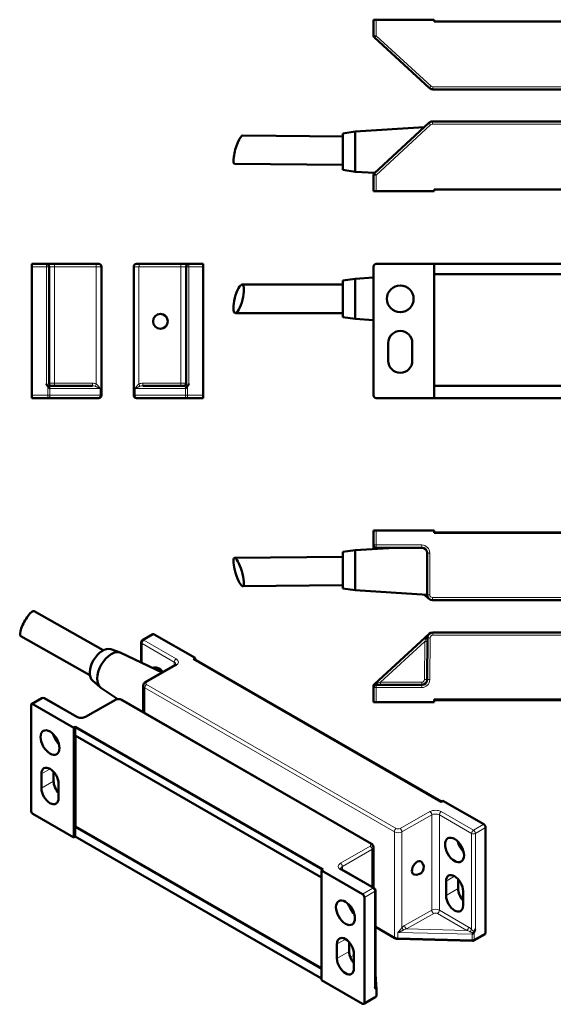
# Model space of a CAD drawing. Header units: millimetres. Extents: x 16 to 407, y 41 to 279.
# Tile 3 of 4: x 208 to 307, y 95 to 279. Entities that reach past the tile are written whole.
import ezdxf

# ---------------------------------------------------------------- set-up
doc = ezdxf.new("R2010")
doc.units = ezdxf.units.MM
doc.layers.add('Arêtes tangentes visibles(ISO)', color=7, linetype='Continuous', lineweight=18)
doc.layers.add('Arêtes visibles(ISO)', color=7, linetype='Continuous', lineweight=50)

msp = doc.modelspace()

# ---------------------------------------------------------------- linework, layer by layer
at = {"layer": 'Arêtes tangentes visibles(ISO)'}
for p, q in [((274.18, 275.55), (274.18, 278.53)), ((274.18, 275.55), (273.68, 275.55)), ((274.18, 275.55), (273.84, 275.18)), ((284.43, 266.16), (274.18, 275.55)), ((284.09, 265.8), (284.43, 266.16)), ((350.67, 266.03), (284.77, 266.03)), ((284.77, 266.03), (284.77, 265.53)), ((284.35, 258.9), (284.01, 259.27)), ((284.69, 259.03), (284.69, 259.53)), ((284.69, 259.03), (350.59, 259.03)), ((274.18, 249.51), (284.35, 258.9)), ((273.84, 249.88), (274.18, 249.51)), ((273.68, 249.51), (274.18, 249.51)), ((274.18, 246.53), (274.18, 249.51)), ((209.91, 232.46), (212.61, 232.46)), ((212.61, 232.96), (212.61, 232.46)), ((212.61, 232.46), (212.61, 210.6)), ((212.61, 232.46), (213.11, 232.46)), ((213.11, 232.46), (214.11, 232.46)), ((214.11, 232.46), (214.11, 232.96)), ((214.11, 232.46), (221.91, 232.46)), ((214.11, 232.46), (214.11, 210.72)), ((221.91, 232.46), (221.91, 232.96)), ((221.91, 210.57), (221.91, 232.46)), ((222.91, 232.46), (221.91, 232.46)), ((229.9, 232.46), (228.91, 232.46)), ((229.9, 232.46), (229.9, 210.57)), ((229.9, 232.46), (237.72, 232.46)), ((237.72, 232.46), (237.72, 210.72)), ((237.72, 232.46), (238.71, 232.46)), ((239.21, 232.46), (238.71, 232.46)), ((239.21, 232.46), (239.21, 232.96)), ((239.21, 210.6), (239.21, 232.46)), ((239.21, 232.46), (241.91, 232.46)), ((212.9, 210.1), (212.9, 208.46)), ((214.11, 210.72), (213.11, 210.72)), ((213.26, 209.72), (222.65, 209.72)), ((213.26, 208.46), (213.26, 209.72)), ((214.11, 210.22), (214.11, 210.72)), ((221.21, 210.72), (214.11, 210.72)), ((221.21, 210.22), (221.21, 210.72)), ((221.72, 210.14), (221.91, 210.57)), ((222.65, 208.46), (222.65, 209.72)), ((229.18, 209.72), (238.57, 209.72)), ((229.18, 209.72), (229.18, 208.46)), ((237.72, 210.72), (230.62, 210.72)), ((238.71, 210.72), (237.72, 210.72)), ((238.57, 209.72), (238.57, 208.46)), ((238.93, 208.46), (238.93, 210.11)), ((212.9, 208.46), (209.91, 208.46)), ((213.26, 208.46), (212.9, 208.46)), ((212.9, 208.46), (212.9, 207.96)), ((222.65, 208.46), (213.26, 208.46)), ((222.65, 208.46), (222.91, 208.46)), ((228.91, 208.46), (229.18, 208.46)), ((238.57, 208.46), (229.18, 208.46)), ((238.93, 208.46), (238.57, 208.46)), ((241.91, 208.46), (238.93, 208.46)), ((238.93, 207.96), (238.93, 208.46)), ((274.18, 180.54), (274.18, 183.24)), ((274.18, 180.54), (273.68, 180.54)), ((282.69, 180.54), (274.18, 180.54)), ((274.18, 180.54), (274.18, 180.04)), ((274.96, 180.04), (274.96, 179.88)), ((282.69, 180.04), (282.69, 180.54)), ((283.69, 179.04), (284.19, 179.04)), ((284.19, 171.24), (284.19, 179.04)), ((283.69, 171.24), (284.19, 171.24)), ((350.59, 170.74), (284.69, 170.74)), ((284.69, 170.24), (284.69, 170.74)), ((230.83, 162.76), (232.74, 163.86)), ((284.77, 163.74), (284.77, 164.24)), ((284.77, 163.74), (350.67, 163.74)), ((230.48, 162.15), (236.49, 158.69)), ((230.48, 158.53), (230.48, 162.15)), ((236.85, 159.3), (230.83, 162.76)), ((274.96, 154.94), (283.26, 162.54)), ((283.26, 162.54), (283.19, 155.43)), ((283.26, 162.54), (283.44, 163.06)), ((283.76, 162.53), (283.26, 162.54)), ((284.27, 163.24), (283.77, 163.25)), ((284.19, 155.42), (284.27, 163.24)), ((231.33, 154.9), (236.85, 158.08)), ((236.49, 158.69), (236.49, 158.04)), ((277.93, 127.66), (231.33, 154.49)), ((274.18, 154.44), (274.18, 153.94)), ((274.36, 154.74), (274.96, 154.94)), ((274.96, 154.44), (274.96, 154.94)), ((282.69, 154.94), (274.96, 154.94)), ((282.69, 154.44), (282.69, 154.94)), ((282.69, 153.94), (282.69, 154.44)), ((283.69, 155.43), (283.19, 155.43)), ((284.19, 155.42), (283.69, 155.43)), ((230.98, 153.88), (277.58, 127.05)), ((230.98, 149.16), (230.98, 153.88)), ((273.68, 153.94), (274.18, 153.94)), ((274.18, 153.94), (282.69, 153.94)), ((274.18, 151.24), (274.18, 153.94)), ((210.11, 150.83), (212.02, 151.93)), ((212.02, 151.93), (218.04, 148.47)), ((220.15, 148.46), (225.73, 151.61)), ((226.44, 151.61), (273.04, 124.78)), ((213.3, 138.78), (211.7, 137.86)), ((213.96, 136.46), (211.7, 135.16)), ((284.22, 130.81), (278.63, 127.66)), ((292.35, 127.34), (286.33, 130.8)), ((278.98, 127.04), (284.57, 130.19)), ((284.57, 130.19), (284.57, 112.42)), ((285.98, 130.19), (285.98, 112.41)), ((285.98, 130.19), (291.99, 126.73)), ((277.58, 127.05), (277.58, 107.43)), ((278.98, 127.04), (278.98, 109.14)), ((294.26, 128.44), (292.35, 127.34)), ((292.7, 126.73), (294.61, 127.82)), ((291.99, 126.73), (291.99, 108.82)), ((292.7, 108.85), (292.7, 126.73)), ((273.04, 124.37), (267.52, 121.19)), ((267.87, 120.58), (273.39, 123.76)), ((273.39, 116.76), (273.39, 123.76)), ((267.52, 119.97), (273.54, 116.51)), ((267.87, 120.58), (267.87, 119.94)), ((287.22, 117.82), (288.82, 118.74)), ((273.54, 116.51), (271.63, 115.41)), ((271.98, 114.79), (273.89, 115.89)), ((273.89, 115.89), (273.89, 98.02)), ((287.22, 115.13), (289.48, 116.43)), ((284.57, 112.42), (279.5, 109.55)), ((291.44, 109.27), (285.98, 112.41)), ((279.85, 108.94), (284.92, 111.8)), ((285.62, 111.8), (291.08, 108.65)), ((277.58, 107.43), (274.04, 109.46)), ((291.08, 108.65), (279.85, 108.94)), ((268.45, 107.02), (266.86, 106.1)), ((278.24, 108.28), (292.13, 107.93)), ((278.24, 108.28), (278.24, 107.26)), ((292.13, 106.91), (278.24, 107.26)), ((292.13, 107.93), (292.13, 106.91)), ((292.5, 106.99), (292.5, 108.33)), ((294.61, 108.2), (292.5, 106.99)), ((269.12, 104.7), (266.86, 103.4)), ((270.04, 104.05), (269.34, 103.64)), ((269.66, 103.01), (270.04, 103.23)), ((274.09, 97.73), (274.09, 96.39)), ((274.09, 96.39), (271.98, 95.17))]:
    msp.add_line(p, q, dxfattribs=at)
at = {"layer": 'Arêtes tangentes visibles(ISO)', "flags": 128}
for points in [[(213.11, 210.57), (213.11, 210.54), (213.11, 210.51), (213.11, 210.48), (213.1, 210.45), (213.09, 210.43), (213.08, 210.4), (213.07, 210.38), (213.05, 210.36), (213.03, 210.34), (213.01, 210.33), (212.99, 210.33), (212.97, 210.33), (212.94, 210.33), (212.92, 210.35), (212.89, 210.36), (212.86, 210.38), (212.83, 210.41), (212.8, 210.43), (212.77, 210.46), (212.74, 210.49), (212.71, 210.52), (212.68, 210.54), (212.65, 210.57), (212.61, 210.6)], [(212.98, 210.03), (213, 210.02), (213.03, 210.02), (213.05, 210.02), (213.08, 210.02), (213.1, 210.02), (213.13, 210.02), (213.15, 210.03), (213.17, 210.03), (213.2, 210.04), (213.22, 210.04), (213.24, 210.05), (213.26, 210.05), (213.27, 210.06), (213.29, 210.07), (213.31, 210.07), (213.32, 210.08), (213.34, 210.09), (213.35, 210.1), (213.37, 210.1), (213.38, 210.11), (213.39, 210.12), (213.4, 210.13), (213.41, 210.13), (213.42, 210.14)], [(221.72, 210.14), (221.77, 210.13), (221.81, 210.12), (221.85, 210.1), (221.89, 210.09), (221.93, 210.07), (221.98, 210.06), (222.02, 210.04), (222.06, 210.02), (222.1, 210), (222.14, 209.99), (222.18, 209.97), (222.22, 209.95), (222.25, 209.93), (222.29, 209.91), (222.33, 209.89), (222.37, 209.87), (222.41, 209.85), (222.44, 209.84), (222.48, 209.82), (222.51, 209.8), (222.55, 209.78), (222.58, 209.76), (222.62, 209.74), (222.65, 209.72)], [(222.65, 209.72), (222.63, 209.76), (222.6, 209.8), (222.58, 209.84), (222.56, 209.88), (222.53, 209.91), (222.5, 209.95), (222.48, 209.99), (222.45, 210.03), (222.42, 210.07), (222.39, 210.11), (222.36, 210.15), (222.33, 210.18), (222.3, 210.22), (222.27, 210.26), (222.24, 210.29), (222.2, 210.33), (222.17, 210.36), (222.14, 210.39), (222.1, 210.43), (222.06, 210.46), (222.03, 210.49), (221.99, 210.52), (221.95, 210.55), (221.91, 210.57)], [(229.9, 210.57), (229.87, 210.54), (229.83, 210.51), (229.79, 210.49), (229.76, 210.45), (229.72, 210.42), (229.69, 210.39), (229.65, 210.36), (229.62, 210.32), (229.59, 210.29), (229.55, 210.25), (229.52, 210.22), (229.49, 210.18), (229.46, 210.14), (229.43, 210.11), (229.4, 210.07), (229.38, 210.03), (229.35, 209.99), (229.32, 209.95), (229.3, 209.91), (229.27, 209.87), (229.25, 209.83), (229.22, 209.8), (229.2, 209.76), (229.18, 209.72)], [(229.18, 209.72), (229.21, 209.74), (229.24, 209.76), (229.28, 209.78), (229.31, 209.8), (229.35, 209.81), (229.38, 209.83), (229.42, 209.85), (229.46, 209.87), (229.49, 209.89), (229.53, 209.91), (229.57, 209.93), (229.61, 209.95), (229.65, 209.97), (229.69, 209.99), (229.72, 210), (229.76, 210.02), (229.8, 210.04), (229.85, 210.05), (229.89, 210.07), (229.93, 210.09), (229.97, 210.1), (230.01, 210.12), (230.05, 210.13), (230.09, 210.14)], [(238.41, 210.14), (238.42, 210.13), (238.43, 210.13), (238.44, 210.12), (238.45, 210.11), (238.46, 210.1), (238.48, 210.09), (238.49, 210.09), (238.51, 210.08), (238.52, 210.07), (238.54, 210.07), (238.56, 210.06), (238.57, 210.05), (238.59, 210.05), (238.61, 210.04), (238.63, 210.04), (238.66, 210.03), (238.68, 210.03), (238.7, 210.02), (238.73, 210.02), (238.75, 210.02), (238.78, 210.02), (238.8, 210.02), (238.83, 210.02), (238.85, 210.03)], [(239.21, 210.6), (239.18, 210.57), (239.15, 210.55), (239.12, 210.52), (239.09, 210.49), (239.06, 210.46), (239.03, 210.44), (239, 210.41), (238.97, 210.39), (238.94, 210.36), (238.91, 210.35), (238.89, 210.33), (238.86, 210.33), (238.84, 210.33), (238.82, 210.33), (238.8, 210.34), (238.78, 210.36), (238.76, 210.38), (238.75, 210.4), (238.74, 210.43), (238.73, 210.45), (238.72, 210.48), (238.72, 210.51), (238.72, 210.54), (238.71, 210.56)], [(273.69, 180.18), (273.7, 180.16), (273.72, 180.14), (273.74, 180.12), (273.76, 180.11), (273.78, 180.09), (273.79, 180.07), (273.81, 180.06), (273.83, 180.04), (273.85, 180.02), (273.87, 180.01), (273.89, 179.99), (273.91, 179.98), (273.93, 179.96), (273.95, 179.95), (273.97, 179.93), (273.99, 179.92), (274.01, 179.91), (274.03, 179.89), (274.05, 179.88), (274.07, 179.87), (274.09, 179.86), (274.1, 179.85), (274.12, 179.84), (274.14, 179.83)], [(283.42, 171.28), (283.44, 171.25), (283.46, 171.21), (283.48, 171.18), (283.49, 171.14), (283.51, 171.11), (283.54, 171.07), (283.56, 171.04), (283.58, 171), (283.6, 170.97), (283.63, 170.94), (283.65, 170.9), (283.67, 170.87), (283.7, 170.84), (283.73, 170.81), (283.75, 170.77), (283.78, 170.74), (283.81, 170.71), (283.83, 170.68), (283.86, 170.65), (283.89, 170.62), (283.92, 170.59), (283.95, 170.56), (283.98, 170.53), (284.01, 170.5)], [(284.09, 163.98), (284.06, 163.94), (284.02, 163.91), (283.99, 163.88), (283.95, 163.84), (283.92, 163.81), (283.89, 163.77), (283.86, 163.73), (283.82, 163.7), (283.79, 163.66), (283.76, 163.62), (283.73, 163.58), (283.71, 163.55), (283.68, 163.51), (283.65, 163.47), (283.63, 163.43), (283.6, 163.39), (283.58, 163.35), (283.56, 163.31), (283.53, 163.27), (283.51, 163.23), (283.49, 163.18), (283.48, 163.14), (283.46, 163.1), (283.44, 163.06)], [(274.36, 154.74), (274.33, 154.73), (274.3, 154.72), (274.28, 154.71), (274.25, 154.7), (274.22, 154.69), (274.19, 154.68), (274.17, 154.66), (274.14, 154.65), (274.11, 154.63), (274.08, 154.61), (274.05, 154.6), (274.02, 154.58), (273.99, 154.56), (273.97, 154.54), (273.94, 154.52), (273.91, 154.5), (273.88, 154.47), (273.85, 154.45), (273.82, 154.43), (273.79, 154.4), (273.77, 154.38), (273.74, 154.35), (273.71, 154.33), (273.69, 154.3)], [(278.98, 109.14), (278.96, 109.11), (278.93, 109.07), (278.9, 109.03), (278.87, 108.99), (278.84, 108.96), (278.81, 108.92), (278.78, 108.88), (278.75, 108.84), (278.72, 108.81), (278.69, 108.77), (278.66, 108.73), (278.63, 108.7), (278.6, 108.66), (278.56, 108.62), (278.53, 108.59), (278.5, 108.55), (278.47, 108.52), (278.43, 108.48), (278.4, 108.45), (278.37, 108.41), (278.34, 108.38), (278.31, 108.35), (278.27, 108.31), (278.24, 108.28)], [(278.24, 108.28), (278.29, 108.3), (278.34, 108.31), (278.39, 108.33), (278.43, 108.35), (278.48, 108.36), (278.53, 108.38), (278.58, 108.4), (278.63, 108.42), (278.68, 108.43), (278.72, 108.45), (278.77, 108.47), (278.82, 108.49), (278.86, 108.51), (278.91, 108.53), (278.96, 108.55), (279, 108.57), (279.05, 108.59), (279.09, 108.61), (279.14, 108.63), (279.18, 108.65), (279.22, 108.68), (279.26, 108.7), (279.31, 108.72), (279.35, 108.74)], [(291.65, 108.42), (291.68, 108.41), (291.7, 108.4), (291.73, 108.39), (291.76, 108.37), (291.79, 108.36), (291.82, 108.35), (291.85, 108.34), (291.88, 108.32), (291.91, 108.31), (291.94, 108.3), (291.97, 108.29), (292, 108.28), (292.04, 108.27), (292.07, 108.27), (292.11, 108.26), (292.14, 108.25), (292.18, 108.25), (292.22, 108.24), (292.25, 108.24), (292.29, 108.24), (292.33, 108.23), (292.37, 108.23), (292.4, 108.24), (292.44, 108.24)], [(292.7, 108.85), (292.68, 108.82), (292.65, 108.78), (292.63, 108.75), (292.6, 108.72), (292.57, 108.69), (292.54, 108.66), (292.51, 108.63), (292.48, 108.6), (292.45, 108.58), (292.42, 108.56), (292.38, 108.55), (292.35, 108.54), (292.32, 108.54), (292.28, 108.55), (292.25, 108.56), (292.21, 108.58), (292.18, 108.6), (292.15, 108.63), (292.12, 108.66), (292.09, 108.69), (292.07, 108.72), (292.04, 108.75), (292.02, 108.79), (291.99, 108.82)], [(274.04, 98), (274.04, 97.99), (274.04, 97.99), (274.04, 97.98), (274.03, 97.98), (274.03, 97.97), (274.03, 97.97), (274.02, 97.97), (274.02, 97.97), (274.02, 97.97), (274.01, 97.97), (274.01, 97.97), (274, 97.97), (273.99, 97.98), (273.99, 97.98), (273.98, 97.98), (273.97, 97.99), (273.96, 97.99), (273.95, 97.99), (273.94, 98), (273.93, 98), (273.92, 98.01), (273.91, 98.01), (273.9, 98.02), (273.89, 98.02)], [(274.14, 97.7), (274.14, 97.72), (274.14, 97.73), (274.14, 97.75), (274.14, 97.77), (274.14, 97.78), (274.14, 97.8), (274.14, 97.82), (274.13, 97.84), (274.13, 97.86), (274.13, 97.88), (274.12, 97.89), (274.12, 97.91), (274.11, 97.93), (274.11, 97.95), (274.1, 97.97), (274.1, 97.99), (274.09, 98.01), (274.08, 98.03), (274.08, 98.05), (274.07, 98.07), (274.06, 98.09), (274.05, 98.11), (274.05, 98.13), (274.04, 98.14)]]:
    msp.add_lwpolyline(points, dxfattribs=at)
at = {"layer": 'Arêtes tangentes visibles(ISO)'}
for centre, radius, start, end in [((284.77, 266.53), 0.5, 227.5119, 270), ((284.69, 258.53), 0.5, 90, 132.703), ((282.69, 179.04), 1.5, 0, 90), ((284.69, 171.24), 0.5, 180, 270), ((284.77, 163.24), 0.5, 90, 179.4271), ((282.69, 155.44), 0.5, 270, 359.4271), ((282.69, 155.44), 1.5, 270, 359.4271)]:
    msp.add_arc(centre, radius, start, end, dxfattribs=at)
for centre, major_axis, ratio, start_param, end_param in [((229.91, 232.46), (0, 0.5), 0.01, 0, 1.570796), ((237.73, 232.46), (0, 0.5), 0.01, 0, 1.570796), ((213.61, 210.57), (-0.5, 0), 0.921312, 0, 1.172047), ((213.61, 209.72), (0, 0.5), 0.734879, 6.283185, 6.83983), ((221.21, 209.72), (1.36, 0), 0.734879, 1.027106, 1.570796), ((221.21, 209.72), (0.993, 0), 0.503358, 1.027106, 1.570796), ((230.62, 209.72), (-1.37, 0), 0.730663, 4.712389, 5.264124), ((229.9, 210.57), (0.205, -0.456), 0.00912, 0.361904, 1.566695), ((230.62, 209.72), (-1, 0), 0.500045, 4.712389, 5.264124), ((230.62, 210.72), (0, -0.5), 0.01, 0, 1.570796), ((237.72, 210.72), (0, -0.5), 0.01, 0, 1.570796), ((238.21, 209.72), (0, -0.5), 0.737418, 2.581824, 3.141593), ((238.21, 210.56), (0.5, 0), 0.920911, 5.114717, 6.283185), ((212.9, 208.46), (0, -0.5), 0.734879, 0, 1.570796), ((222.28, 208.46), (0, -0.5), 0.734879, 0, 1.570796), ((229.55, 208.46), (0, -0.5), 0.737418, 4.712389, 6.283185), ((238.93, 208.46), (0, -0.5), 0.737418, 4.712389, 6.283185), ((274.18, 179.54), (0, 0.5), 0.388824, 5.353329, 6.283185), ((283.19, 171.24), (0.5, 0), 0.405954, 0, 0.144466), ((230.83, 162.35), (-0.5, 0), 0.575862, 0, 0.785398), ((230.83, 162.35), (0.25, 0.433), 0.578093, 0.783464, 2.354261), ((230.83, 162.35), (-0.25, 0.433), 0.578093, 5.499721, 6.283185), ((283.27, 163.25), (0.5, -0.005), 0.410135, 5.078394, 6.283185), ((236.85, 158.89), (-0.25, -0.433), 0.578093, 3.925057, 5.495853), ((235.79, 158.28), (1, 0), 0.575862, 0.000214, 0.785398), ((236.85, 157.67), (-0.25, 0.433), 0.578093, 5.499721, 6.283185), ((235.79, 158.69), (1.5, 0), 0.575862, 5.497787, 7.068583), ((231.33, 154.08), (-0.25, -0.433), 0.578093, 3.925057, 5.495853), ((231.33, 154.49), (-0.25, 0.433), 0.578093, 5.499721, 6.283185), ((231.68, 154.7), (-0.5, 0), 0.575862, 5.497787, 7.068583), ((274.18, 154.94), (0, -0.5), 0.389773, 0, 1.168468), ((231.68, 154.29), (-1, 0), 0.575862, 0, 0.785398), ((212.02, 151.52), (-0.25, 0.433), 0.578093, 5.499721, 6.283185), ((212.02, 151.52), (0.25, 0.433), 0.578093, 0, 0.783464), ((225.73, 151.2), (-0.246, 0.435), 0.572284, 5.504671, 6.283185), ((226.08, 151.41), (0.5, 0), 0.575862, 0.785398, 2.346195), ((226.44, 151.2), (0.25, 0.433), 0.578093, 0, 0.783464), ((218.04, 148.06), (0.25, 0.433), 0.578093, 0, 0.783464), ((219.1, 149.08), (1.5, 0), 0.575862, 3.926991, 5.487787), ((220.15, 148.05), (-0.246, 0.435), 0.572284, 5.504671, 6.283185), ((285.27, 130.19), (-1.5, 0), 0.575862, 3.926991, 5.487787), ((284.22, 130.4), (-0.246, 0.435), 0.572284, 3.933874, 5.504671), ((285.27, 129.78), (1, 0), 0.575862, 0.785398, 2.346195), ((286.33, 130.39), (0.25, 0.433), 0.578093, 0.783464, 2.354261), ((277.93, 127.25), (0.25, 0.433), 0.578093, 0.783464, 2.354261), ((278.28, 127.45), (1, 0), 0.575862, 3.926991, 5.487787), ((278.28, 127.86), (-0.5, 0), 0.575862, 0.785398, 2.346195), ((278.63, 127.25), (-0.246, 0.435), 0.572284, 3.933874, 5.504671), ((292.35, 126.93), (-0.25, -0.433), 0.578093, 3.925057, 5.495853), ((292.35, 126.93), (0.25, -0.433), 0.578093, 0.787332, 2.358128), ((292.35, 126.93), (0.5, 0), 0.575862, 3.926991, 5.497787), ((273.04, 124.37), (0.25, 0.433), 0.578093, 0, 0.783464), ((272.68, 124.57), (0.5, 0), 0.575862, 5.497787, 7.068583), ((273.04, 123.96), (0.25, -0.433), 0.578093, 0.787332, 2.358128), ((272.68, 124.16), (1, 0), 0.575862, 5.497787, 6.283185), ((268.58, 120.58), (-1.5, 0), 0.575862, 5.497787, 7.068583), ((267.52, 120.78), (0.25, -0.433), 0.578093, 0.787332, 2.358128), ((267.52, 119.56), (0.25, 0.433), 0.578093, 0, 0.783464), ((268.58, 120.17), (-1, 0), 0.575862, 5.497787, 6.282971), ((273.54, 116.1), (0.25, 0.433), 0.578093, 0, 0.783464), ((273.54, 116.1), (-0.25, 0.433), 0.578093, 3.928925, 5.499721), ((273.54, 116.1), (0.5, 0), 0.575862, 5.497787, 6.283185), ((285.27, 112), (-1, 0), 0.575862, 3.926991, 5.487787), ((284.92, 112.21), (0.246, -0.435), 0.572284, 3.933874, 5.504671), ((285.62, 112.21), (-0.25, -0.433), 0.578093, 0.783464, 2.354261), ((285.27, 111.6), (0.5, 0), 0.575862, 0.785398, 2.346195), ((279.5, 108.74), (-0.86, -0.874), 0.53152, 4.21713, 4.768865), ((279.33, 108.94), (0.367, -0.34), 0.285756, 3.796706, 5.001497), ((279.85, 108.53), (-0.948, -0.315), 0.391846, 4.583016, 5.134751), ((279.85, 109.35), (0.246, -0.435), 0.572284, 3.933874, 5.504671), ((291.08, 109.06), (-0.25, -0.433), 0.578093, 0.783464, 2.354261), ((291.08, 108.25), (1.06, -0.36), 0.347592, 1.128709, 1.688478), ((291.44, 108.45), (-0.944, 0.897), 0.504693, 4.599892, 5.159661), ((291.64, 108.62), (-0.365, -0.342), 0.307917, 1.32007, 2.488538), ((278.28, 107.83), (-1, 0), 0.575862, 0.785398, 1.526955), ((277.93, 107.63), (-0.25, -0.433), 0.578093, 5.495853, 6.283185), ((278.26, 107.54), (-0.013, -0.5), 0.035831, 5.326499, 6.283185), ((292.15, 107.19), (0.5, 0), 0.575862, 4.668548, 5.497787), ((292.15, 107.19), (-0.013, -0.5), 0.035831, 5.326499, 6.283185), ((292.15, 107.19), (0.25, -0.433), 0.578093, 0, 0.787332), ((273.74, 96.59), (0.25, -0.433), 0.578093, 0, 0.787332), ((273.74, 96.59), (0.5, 0), 0.575862, 5.497787, 6.283185)]:
    msp.add_ellipse(centre, major_axis=major_axis, ratio=ratio, start_param=start_param, end_param=end_param, dxfattribs=at)
at = {"layer": 'Arêtes visibles(ISO)'}
for p, q in [((273.68, 278.53), (274.18, 278.53)), ((273.68, 278.53), (273.68, 275.55)), ((284.98, 278.53), (274.18, 278.53)), ((284.98, 278.53), (284.98, 278.18)), ((284.98, 278.18), (350.37, 278.18)), ((273.84, 275.18), (284.09, 265.8)), ((284.77, 265.53), (350.67, 265.53)), ((284.01, 259.27), (273.84, 249.88)), ((350.59, 259.53), (284.69, 259.53)), ((267.98, 257.33), (270.28, 257.68)), ((267.98, 257.33), (267.98, 250.53)), ((270.28, 257.68), (283.15, 258.47)), ((270.28, 250.18), (270.28, 257.68)), ((267.98, 256.74), (249.27, 256.93)), ((267.98, 251.44), (247.75, 251.64)), ((267.98, 250.53), (270.28, 250.18)), ((270.28, 250.18), (273.92, 249.96)), ((273.68, 249.51), (273.68, 246.53)), ((274.18, 246.53), (273.68, 246.53)), ((274.18, 246.53), (284.98, 246.53)), ((284.98, 246.53), (284.98, 246.88)), ((350.37, 246.88), (284.98, 246.88)), ((209.91, 232.46), (209.91, 232.96)), ((212.61, 232.96), (209.91, 232.96)), ((209.91, 232.46), (209.91, 208.46)), ((214.11, 232.96), (212.61, 232.96)), ((213.11, 210.57), (213.11, 232.46)), ((221.91, 232.96), (214.11, 232.96)), ((221.91, 232.96), (222.41, 232.96)), ((222.91, 208.46), (222.91, 232.46)), ((228.91, 232.46), (228.91, 208.46)), ((229.41, 232.96), (229.91, 232.96)), ((237.73, 232.96), (229.91, 232.96)), ((239.21, 232.96), (237.73, 232.96)), ((238.71, 232.46), (238.71, 210.56)), ((241.91, 232.96), (239.21, 232.96)), ((241.91, 232.96), (241.91, 232.46)), ((241.91, 208.46), (241.91, 232.46)), ((273.68, 208.46), (273.68, 232.46)), ((274.18, 232.96), (284.98, 232.96)), ((284.98, 207.96), (284.98, 232.96)), ((284.98, 232.96), (350.37, 232.96)), ((350.37, 232.96), (284.98, 232.96)), ((267.98, 229.86), (270.28, 230.21)), ((267.98, 229.86), (267.98, 223.06)), ((270.28, 230.21), (273.68, 230.42)), ((270.28, 222.71), (270.28, 230.21)), ((350.37, 231.06), (284.98, 231.06)), ((284.98, 231.06), (350.37, 231.06)), ((267.98, 229.11), (249.13, 229.11)), ((267.98, 223.81), (247.89, 223.81)), ((267.98, 223.06), (270.28, 222.71)), ((270.28, 222.71), (273.68, 222.5)), ((276.43, 214.91), (276.43, 218.21)), ((280.93, 218.21), (280.93, 214.91)), ((221.21, 210.22), (213.61, 210.22)), ((238.21, 210.22), (230.62, 210.22)), ((350.37, 210.22), (284.98, 210.22)), ((209.91, 207.96), (209.91, 208.46)), ((209.91, 207.96), (212.9, 207.96)), ((212.9, 207.96), (222.28, 207.96)), ((222.41, 207.96), (222.28, 207.96)), ((229.55, 207.96), (229.41, 207.96)), ((229.55, 207.96), (238.93, 207.96)), ((238.93, 207.96), (241.91, 207.96)), ((241.91, 208.46), (241.91, 207.96)), ((284.98, 207.96), (274.18, 207.96)), ((284.98, 207.96), (350.37, 207.96)), ((273.68, 183.24), (274.18, 183.24)), ((273.68, 183.24), (273.68, 180.54)), ((284.98, 183.24), (274.18, 183.24)), ((284.98, 183.24), (284.98, 182.79)), ((350.37, 182.89), (284.98, 182.89)), ((284.98, 182.79), (350.37, 182.79)), ((270.28, 179.59), (277.62, 180.04)), ((273.68, 180.54), (273.68, 180.26)), ((274.18, 180.04), (282.69, 180.04)), ((267.98, 178.33), (247.75, 178.13)), ((267.98, 179.24), (270.28, 179.59)), ((267.98, 179.24), (267.98, 172.44)), ((270.28, 172.09), (270.28, 179.59)), ((273.84, 179.89), (273.92, 179.81)), ((283.69, 179.04), (283.69, 171.24)), ((267.98, 173.03), (249.27, 172.84)), ((267.98, 172.44), (270.28, 172.09)), ((270.28, 172.09), (283.69, 171.27)), ((283.15, 171.3), (284.01, 170.5)), ((284.69, 170.24), (350.59, 170.24)), ((223.24, 160.91), (210.36, 168.18)), ((220.75, 156.23), (207.86, 163.51)), ((230.58, 162.79), (232.49, 163.89)), ((240.38, 159.46), (232.74, 163.86)), ((284.09, 163.98), (273.84, 154.59)), ((350.67, 164.24), (284.77, 164.24)), ((230.33, 158.6), (230.33, 162.35)), ((283.77, 163.25), (283.69, 155.43)), ((224.62, 161.1), (226.41, 160.47)), ((226.54, 160.42), (234.22, 156.73)), ((231.08, 154.93), (236.6, 158.1)), ((240.38, 159.46), (240.06, 159.28)), ((240.13, 159.32), (240.06, 159.28)), ((240.06, 159.28), (286.3, 132.65)), ((286.37, 132.69), (240.13, 159.32)), ((240.38, 159.46), (240.38, 159.18)), ((221.25, 155.24), (222.68, 154.01)), ((282.69, 154.44), (274.18, 154.44)), ((222.8, 153.92), (225.95, 151.78)), ((230.68, 149.33), (230.68, 154.29)), ((273.68, 154.22), (273.68, 153.94)), ((273.68, 153.94), (273.68, 151.24)), ((209.76, 131.01), (209.76, 150.63)), ((211.77, 151.96), (209.86, 150.86)), ((210.11, 150.83), (217.75, 146.43)), ((218.29, 148.49), (212.27, 151.96)), ((219.9, 148.49), (225.49, 151.64)), ((226.69, 151.64), (273.29, 124.8)), ((274.18, 151.24), (273.68, 151.24)), ((274.18, 151.24), (284.98, 151.24)), ((284.98, 151.24), (284.98, 151.69)), ((350.37, 151.69), (284.98, 151.69)), ((284.98, 151.59), (350.37, 151.59)), ((217.75, 146.43), (218.07, 146.62)), ((217.75, 125.99), (217.75, 146.43)), ((218.07, 146.61), (218, 146.57)), ((218, 146.57), (264.23, 119.95)), ((218, 146.57), (218, 145.02)), ((264.31, 119.99), (218.07, 146.62)), ((218.07, 146.61), (218.07, 146.62)), ((264.3, 119.99), (218.07, 146.61)), ((263.99, 118.54), (218, 145.02)), ((218.07, 128.02), (218.07, 144.98)), ((211.7, 135.16), (211.7, 137.86)), ((213.96, 138.22), (213.96, 136.46)), ((214.88, 136.03), (214.88, 133.33)), ((286.62, 132.84), (286.3, 132.65)), ((294.26, 128.44), (286.62, 132.84)), ((217.75, 125.99), (210.11, 130.39)), ((218, 127.98), (218.07, 128.02)), ((218, 127.98), (218, 126.14)), ((263.99, 101.5), (218, 127.98)), ((218.07, 128.02), (263.99, 101.58)), ((294.61, 108.2), (294.61, 127.82)), ((217.75, 125.99), (218, 126.14)), ((218, 126.14), (263.99, 99.65)), ((273.68, 116.59), (273.68, 124.16)), ((263.99, 119.81), (264.31, 119.99)), ((263.99, 119.81), (271.63, 115.41)), ((263.99, 119.81), (263.99, 99.37)), ((267.77, 120), (273.79, 116.53)), ((287.22, 115.13), (287.22, 117.82)), ((289.48, 118.19), (289.48, 116.43)), ((274.04, 98), (274.04, 116.1)), ((290.4, 115.99), (290.4, 113.29)), ((271.98, 114.79), (271.98, 95.17)), ((274.04, 109.29), (277.68, 107.2)), ((278.25, 107.04), (292.14, 106.69)), ((292.4, 106.76), (294.51, 107.97)), ((266.86, 103.4), (266.86, 106.1)), ((269.12, 106.46), (269.12, 104.7)), ((270.04, 104.26), (270.04, 101.57)), ((271.63, 94.97), (263.99, 99.37)), ((274.04, 100.49), (274.24, 97.63)), ((274.04, 98), (274.04, 97.98)), ((274.24, 96.59), (274.24, 97.63)), ((271.88, 94.94), (273.99, 96.16))]:
    msp.add_line(p, q, dxfattribs=at)
at = {"layer": 'Arêtes visibles(ISO)', "flags": 128}
for points in [[(212.61, 210.6), (212.63, 210.58), (212.64, 210.55), (212.65, 210.53), (212.66, 210.51), (212.67, 210.49), (212.68, 210.47), (212.69, 210.45), (212.7, 210.42), (212.71, 210.4), (212.72, 210.38), (212.73, 210.36), (212.75, 210.34), (212.76, 210.32), (212.77, 210.3), (212.78, 210.28), (212.79, 210.26), (212.8, 210.24), (212.82, 210.22), (212.83, 210.2), (212.84, 210.18), (212.85, 210.16), (212.87, 210.14), (212.88, 210.12), (212.9, 210.1)], [(212.9, 210.1), (212.9, 210.1), (212.9, 210.1), (212.91, 210.09), (212.91, 210.09), (212.91, 210.09), (212.91, 210.08), (212.92, 210.08), (212.92, 210.08), (212.92, 210.07), (212.93, 210.07), (212.93, 210.07), (212.93, 210.06), (212.94, 210.06), (212.94, 210.06), (212.94, 210.05), (212.95, 210.05), (212.95, 210.05), (212.95, 210.04), (212.96, 210.04), (212.96, 210.04), (212.96, 210.03), (212.97, 210.03), (212.97, 210.03), (212.98, 210.03)], [(238.85, 210.03), (238.86, 210.03), (238.86, 210.03), (238.86, 210.03), (238.87, 210.04), (238.87, 210.04), (238.88, 210.04), (238.88, 210.05), (238.88, 210.05), (238.89, 210.05), (238.89, 210.06), (238.89, 210.06), (238.9, 210.06), (238.9, 210.07), (238.9, 210.07), (238.91, 210.07), (238.91, 210.08), (238.91, 210.08), (238.92, 210.08), (238.92, 210.09), (238.92, 210.09), (238.93, 210.09), (238.93, 210.1), (238.93, 210.1), (238.93, 210.11)], [(238.93, 210.11), (238.95, 210.12), (238.96, 210.14), (238.98, 210.16), (238.99, 210.18), (239, 210.2), (239.02, 210.22), (239.03, 210.24), (239.04, 210.26), (239.05, 210.28), (239.06, 210.3), (239.07, 210.32), (239.09, 210.34), (239.1, 210.36), (239.11, 210.38), (239.12, 210.4), (239.13, 210.43), (239.14, 210.45), (239.15, 210.47), (239.16, 210.49), (239.17, 210.51), (239.18, 210.53), (239.19, 210.56), (239.2, 210.58), (239.21, 210.6)], [(273.68, 180.26), (273.68, 180.25), (273.68, 180.25), (273.68, 180.25), (273.68, 180.24), (273.68, 180.24), (273.68, 180.24), (273.68, 180.24), (273.68, 180.23), (273.68, 180.23), (273.68, 180.23), (273.68, 180.22), (273.68, 180.22), (273.68, 180.22), (273.68, 180.21), (273.68, 180.21), (273.68, 180.21), (273.68, 180.2), (273.68, 180.2), (273.68, 180.2), (273.68, 180.19), (273.68, 180.19), (273.68, 180.18), (273.68, 180.18), (273.68, 180.18)], [(236.6, 158.1), (236.7, 158.17), (236.76, 158.23), (236.78, 158.27), (236.79, 158.28)], [(230.68, 154.29), (230.72, 154.51), (230.82, 154.69), (230.94, 154.83), (231.08, 154.93)], [(273.69, 154.3), (273.68, 154.3), (273.68, 154.29), (273.68, 154.29), (273.68, 154.28), (273.68, 154.28), (273.68, 154.28), (273.68, 154.27), (273.68, 154.27), (273.68, 154.27), (273.68, 154.26), (273.68, 154.26), (273.68, 154.26), (273.68, 154.25), (273.68, 154.25), (273.68, 154.25), (273.68, 154.24), (273.68, 154.24), (273.68, 154.24), (273.68, 154.23), (273.68, 154.23), (273.68, 154.23), (273.68, 154.22), (273.68, 154.22), (273.68, 154.22)], [(225.49, 151.64), (225.63, 151.71), (225.78, 151.75), (225.93, 151.78), (226.09, 151.79), (226.24, 151.78), (226.39, 151.75), (226.54, 151.7), (226.69, 151.64)], [(218.29, 148.49), (218.44, 148.42), (218.64, 148.36), (218.86, 148.32), (219.09, 148.31), (219.33, 148.32), (219.55, 148.36), (219.74, 148.41), (219.9, 148.49)], [(273.29, 124.8), (273.43, 124.7), (273.55, 124.57), (273.65, 124.38), (273.68, 124.16)], [(267.58, 120.17), (267.58, 120.17), (267.61, 120.13), (267.67, 120.07), (267.77, 120)], [(269.2, 113.04), (269.18, 113.06), (269.16, 113.09), (269.15, 113.11), (269.13, 113.14), (269.11, 113.17), (269.09, 113.19), (269.08, 113.22), (269.06, 113.24), (269.05, 113.27), (269.03, 113.3), (269.02, 113.32), (269, 113.35), (268.99, 113.37), (268.98, 113.4), (268.96, 113.43), (268.95, 113.45), (268.94, 113.48), (268.93, 113.51), (268.92, 113.53), (268.91, 113.56), (268.9, 113.59), (268.89, 113.61), (268.88, 113.64), (268.87, 113.67)], [(269.2, 113.04), (269.21, 113.03), (269.23, 113.03), (269.24, 113.03), (269.25, 113.02), (269.27, 113.02), (269.28, 113.01), (269.29, 113.01), (269.31, 113), (269.32, 113), (269.33, 112.99), (269.35, 112.99), (269.36, 112.98), (269.37, 112.98), (269.39, 112.98), (269.4, 112.97), (269.41, 112.97), (269.43, 112.96), (269.44, 112.96), (269.45, 112.95), (269.47, 112.95), (269.48, 112.95), (269.49, 112.94), (269.51, 112.94), (269.52, 112.93)], [(292.5, 108.33), (292.51, 108.35), (292.52, 108.38), (292.53, 108.4), (292.54, 108.42), (292.55, 108.44), (292.56, 108.46), (292.57, 108.48), (292.58, 108.5), (292.59, 108.52), (292.59, 108.54), (292.6, 108.57), (292.61, 108.59), (292.62, 108.61), (292.62, 108.63), (292.63, 108.65), (292.64, 108.67), (292.65, 108.7), (292.65, 108.72), (292.66, 108.74), (292.67, 108.76), (292.68, 108.78), (292.69, 108.81), (292.69, 108.83), (292.7, 108.85)], [(277.68, 107.2), (277.82, 107.13), (277.96, 107.08), (278.1, 107.06), (278.25, 107.04)], [(292.44, 108.24), (292.44, 108.24), (292.45, 108.24), (292.45, 108.25), (292.45, 108.25), (292.46, 108.26), (292.46, 108.26), (292.46, 108.26), (292.46, 108.27), (292.47, 108.27), (292.47, 108.28), (292.47, 108.28), (292.47, 108.28), (292.48, 108.29), (292.48, 108.29), (292.48, 108.3), (292.48, 108.3), (292.49, 108.3), (292.49, 108.31), (292.49, 108.31), (292.49, 108.32), (292.5, 108.32), (292.5, 108.33), (292.5, 108.33), (292.5, 108.33)], [(273.89, 98.02), (273.9, 98.01), (273.91, 97.99), (273.92, 97.98), (273.92, 97.97), (273.93, 97.95), (273.94, 97.94), (273.95, 97.93), (273.95, 97.91), (273.96, 97.9), (273.97, 97.89), (273.98, 97.87), (273.98, 97.86), (273.99, 97.85), (274, 97.83), (274.01, 97.82), (274.02, 97.81), (274.03, 97.8), (274.03, 97.79), (274.04, 97.78), (274.05, 97.77), (274.06, 97.76), (274.07, 97.75), (274.08, 97.74), (274.09, 97.73)], [(274.09, 97.73), (274.09, 97.73), (274.1, 97.73), (274.1, 97.72), (274.1, 97.72), (274.1, 97.72), (274.1, 97.72), (274.11, 97.72), (274.11, 97.72), (274.11, 97.71), (274.11, 97.71), (274.11, 97.71), (274.12, 97.71), (274.12, 97.71), (274.12, 97.71), (274.12, 97.71), (274.13, 97.71), (274.13, 97.71), (274.13, 97.7), (274.13, 97.7), (274.13, 97.7), (274.14, 97.7), (274.14, 97.7), (274.14, 97.7), (274.14, 97.7)]]:
    msp.add_lwpolyline(points, dxfattribs=at)
at = {"layer": 'Arêtes visibles(ISO)'}
msp.add_circle((278.68, 226.46), 2.5, dxfattribs=at)
for centre, radius, start, end in [((274.18, 275.55), 0.5, 180, 227.5119), ((284.77, 266.53), 1, 227.5119, 270), ((284.69, 258.53), 1, 90, 132.703), ((274.18, 249.51), 0.5, 132.703, 180), ((212.61, 232.46), 0.5, 0, 90), ((222.41, 232.46), 0.5, 0, 90), ((229.41, 232.46), 0.5, 90, 180), ((239.21, 232.46), 0.5, 90, 180), ((274.18, 232.46), 0.5, 90, 180), ((278.68, 218.21), 2.25, 0, 180), ((278.68, 214.91), 2.25, 180, 0), ((213.61, 210.72), 0.5, 180, 270), ((238.21, 210.72), 0.5, 270, 0), ((222.41, 208.46), 0.5, 270, 0), ((229.41, 208.46), 0.5, 180, 270), ((274.18, 208.46), 0.5, 180, 270), ((274.18, 180.54), 0.5, 180, 270), ((274.18, 180.26), 0.5, 189.1519, 227.297), ((282.69, 179.04), 1, 0, 90), ((284.69, 171.24), 1, 180, 270), ((284.77, 163.24), 1, 90, 179.4271), ((230.83, 162.35), 0.5, 119.936, 180), ((274.18, 153.94), 0.5, 90, 180), ((274.18, 154.22), 0.5, 132.4881, 170.6405), ((282.69, 155.44), 1, 270, 359.4271), ((212.02, 151.52), 0.5, 60.064, 119.936), ((281.67, 120.42), 1.4, 252.3749, 46.757), ((273.54, 116.1), 0.5, 0, 60.064), ((292.15, 107.19), 0.5, 268.5529, 299.936), ((273.74, 96.59), 0.5, 299.936, 0)]:
    msp.add_arc(centre, radius, start, end, dxfattribs=at)
for centre, major_axis, ratio, start_param, end_param in [((248.51, 254.29), (0.8, 2.64), 0.217852, 0.063634, 3.205227), ((212.9, 209.72), (-0.458, 0.458), 0.437897, 4.299645, 4.965403), ((238.93, 209.72), (0.458, 0.458), 0.440135, 1.319531, 1.985416), ((209.11, 165.84), (-1.25, -2.34), 0.274493, 3.134979, 6.276572), ((232.74, 163.45), (-0.25, 0.433), 0.578093, 5.499721, 6.283185), ((223.12, 158.06), (-1.7, -2.95), 0.578093, 3.249895, 6.174882), ((224.75, 157.12), (1.87, 3.25), 0.578093, 0.043346, 3.098247), ((233.66, 155.41), (-1.25, 2.17), 0.578093, 5.064523, 6.2692), ((235.92, 156.72), (1.25, -2.17), 0.578093, 4.269113, 4.360255), ((210.11, 150.42), (-0.25, 0.433), 0.578093, 5.499721, 7.070517), ((215.56, 144.99), (1.25, -2.17), 0.578093, 4.269113, 5.155665), ((213.29, 136.94), (-1.12, 1.95), 0.578093, 3.928925, 7.070517), ((215.56, 135.55), (1.12, -1.95), 0.578093, 3.928925, 5.063825), ((213.29, 134.24), (1.12, -1.95), 0.578093, 3.928925, 7.070517), ((210.11, 130.8), (-0.25, 0.433), 0.578093, 0.787332, 2.358128), ((294.26, 128.03), (-0.25, 0.433), 0.578093, 3.928925, 5.499721), ((291.07, 124.96), (1.25, -2.17), 0.578093, 4.269113, 5.155665), ((281.85, 120.32), (0.7, 1.19), 0.583845, 6.151215, 9.556749), ((288.81, 116.91), (-1.12, 1.95), 0.578093, 3.928925, 7.070517), ((291.07, 115.51), (1.12, -1.95), 0.578093, 3.928925, 5.063825), ((271.63, 115), (0.25, -0.433), 0.578093, 0.787332, 2.358128), ((288.81, 114.21), (1.12, -1.95), 0.578093, 3.928925, 7.070517), ((270.71, 113.23), (1.25, -2.17), 0.578093, 4.473936, 5.155665), ((268.45, 105.18), (-1.12, 1.95), 0.578093, 3.928925, 7.070517), ((292.15, 108.22), (0.48, 0.468), 0.30062, 4.383413, 5.049298), ((294.26, 108.41), (0.25, -0.433), 0.578093, 0, 0.787332), ((270.71, 103.79), (1.12, -1.95), 0.578093, 3.928925, 5.063825), ((268.45, 102.48), (1.12, -1.95), 0.578093, 3.928925, 7.070517), ((273.74, 97.62), (-0.5, -0.017), 0.240754, 3.133218, 3.758886), ((271.63, 95.38), (0.25, -0.433), 0.578093, 5.499721, 7.070517)]:
    msp.add_ellipse(centre, major_axis=major_axis, ratio=ratio, start_param=start_param, end_param=end_param, dxfattribs=at)
for centre, major_axis, ratio in [((248.51, 226.46), (-0.68, -2.64), 0.271158), ((233.91, 222.26), (0, 1.38), 0.99995), ((248.51, 175.49), (0.8, -2.64), 0.217852), ((213.29, 143.69), (-1.25, 2.17), 0.578093), ((288.81, 123.65), (-1.25, 2.17), 0.578093), ((268.45, 111.93), (-1.25, 2.17), 0.578093)]:
    msp.add_ellipse(centre, major_axis=major_axis, ratio=ratio, dxfattribs=at)

doc.saveas('drawing.dxf')
